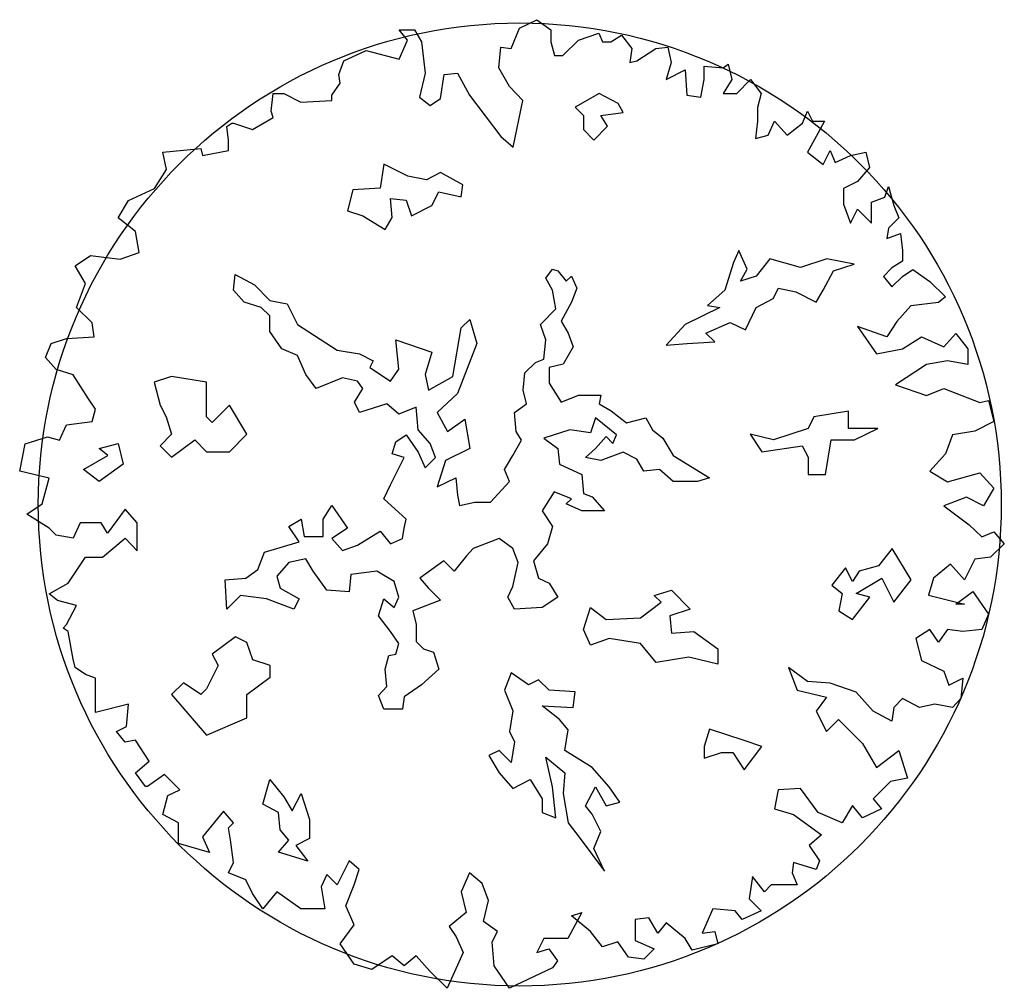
# Model space of a CAD drawing. Extents: x 0.8 to 13, y 1 to 13.
import ezdxf

# ---------------------------------------------------------------- set-up
doc = ezdxf.new("R2010")
doc.units = 0
doc.layers.get('0').update_dxf_attribs({"linetype": 'CONTINUOUS'})
doc.layers.add('TR_OUT', color=7, linetype='CONTINUOUS')

msp = doc.modelspace()

# ---------------------------------------------------------------- linework, layer by layer
at = {"color": 0}
for points in [[(6.891, 12.68), (6.997, 12.935), (7.214, 13.041), (7.388, 12.916), (7.388, 12.767), (7.432, 12.593), (7.538, 12.593), (7.731, 12.786), (7.986, 12.873), (8.029, 12.767), (8.135, 12.767), (8.266, 12.848), (8.396, 12.68), (8.372, 12.506), (8.459, 12.53), (8.695, 12.68), (8.844, 12.698), (8.888, 12.506), (8.826, 12.294), (9.062, 12.418), (9.081, 12.101), (9.255, 12.076), (9.299, 12.294), (9.299, 12.462), (9.535, 12.443), (9.597, 12.487), (9.641, 12.294), (9.535, 12.12), (9.703, 12.12), (9.877, 12.294), (10.008, 12.12), (9.964, 11.945), (9.964, 11.777), (9.939, 11.559), (10.095, 11.603), (10.176, 11.777), (10.331, 11.603), (10.524, 11.752), (10.586, 11.902), (10.649, 11.777), (10.798, 11.777), (10.692, 11.584), (10.586, 11.391), (10.779, 11.236), (10.866, 11.41), (10.929, 11.261), (11.122, 11.348), (11.314, 11.391), (11.358, 11.198), (11.209, 11.024), (11.034, 10.937), (11.034, 10.744), (11.122, 10.507), (11.209, 10.682), (11.383, 10.507), (11.383, 10.769), (11.551, 10.831), (11.594, 10.962), (11.663, 10.725), (11.725, 10.57), (11.594, 10.445), (11.576, 10.315), (11.744, 10.377), (11.769, 10.165), (11.769, 10.034), (11.638, 9.947), (11.532, 9.841), (11.638, 9.711), (11.769, 9.841), (11.899, 9.929), (12.111, 9.779), (12.304, 9.586), (12.217, 9.518), (11.874, 9.474), (11.7, 9.281), (11.576, 9.088), (11.209, 9.219), (11.445, 8.877), (11.769, 8.939), (12.005, 9.088), (12.285, 8.964), (12.434, 9.132), (12.584, 8.939), (12.584, 8.746), (12.329, 8.79), (12.067, 8.746), (11.682, 8.491), (12.067, 8.36), (12.285, 8.447), (12.733, 8.273), (12.839, 8.298), (12.907, 8.036), (12.671, 7.912), (12.391, 7.868), (12.304, 7.632), (12.111, 7.414), (12.329, 7.283), (12.733, 7.395), (12.907, 7.202), (12.777, 6.985), (12.565, 7.09), (12.285, 6.985)], [(12.285, 6.985), (12.602, 6.748), (12.758, 6.599), (12.907, 6.661), (13.038, 6.511), (12.864, 6.343), (12.671, 6.319), (12.54, 6.063), (12.366, 6.256), (12.154, 6.082), (12.092, 5.87), (12.54, 5.758), (12.434, 5.758), (12.646, 5.914), (12.839, 5.634), (12.758, 5.441), (12.521, 5.416), (12.329, 5.441), (12.217, 5.285), (12.111, 5.441), (11.937, 5.329), (12.005, 5.055), (12.285, 4.924), (12.347, 4.75), (12.521, 4.837), (12.497, 4.582), (12.391, 4.47), (12.173, 4.513), (11.98, 4.47), (11.769, 4.582), (11.663, 4.47), (11.638, 4.302), (11.402, 4.426), (11.19, 4.663), (10.866, 4.775), (10.586, 4.794), (10.35, 4.968), (10.456, 4.688), (10.823, 4.601), (10.692, 4.426), (10.823, 4.171), (10.972, 4.321), (11.271, 4.022), (11.445, 3.723), (11.725, 3.935), (11.831, 3.592), (11.619, 3.549), (11.402, 3.331), (11.507, 3.206), (11.271, 3.094), (11.146, 3.25), (11.016, 3.032), (10.717, 3.163), (10.499, 3.462), (10.219, 3.443), (10.176, 3.206), (10.412, 3.138), (10.761, 2.883), (10.605, 2.752), (10.736, 2.559), (10.692, 2.453), (10.412, 2.54), (10.394, 2.41), (10.456, 2.26), (10.306, 2.26), (10.132, 2.26), (10.051, 2.173), (9.902, 2.366), (9.859, 2.086), (10.008, 1.937), (9.771, 1.831), (9.684, 1.937), (9.404, 1.962), (9.274, 1.657), (9.429, 1.681), (9.467, 1.526), (9.149, 1.445), (9.062, 1.594), (8.826, 1.787), (8.72, 1.657), (8.608, 1.849), (8.44, 1.831), (8.44, 1.569), (8.676, 1.464), (8.546, 1.333), (8.353, 1.358), (8.222, 1.551), (8.029, 1.488), (7.88, 1.681), (7.644, 1.874), (7.774, 1.918), (7.6, 1.594), (7.301, 1.594), (7.214, 1.42), (7.364, 1.464), (7.469, 1.314), (7.407, 1.227), (6.872, 0.972), (6.679, 1.252), (6.654, 1.551), (6.723, 1.681), (6.549, 1.806), (6.611, 2.067), (6.53, 2.279), (6.374, 2.41), (6.269, 2.173), (6.331, 1.918), (6.119, 1.744), (6.206, 1.613), (6.293, 1.42), (6.094, 0.972), (5.883, 1.183), (5.709, 1.376), (5.559, 1.252), (5.41, 1.376), (5.155, 1.208), (4.937, 1.271), (4.763, 1.526), (4.937, 1.762), (4.831, 1.999), (4.937, 2.26), (4.999, 2.453), (4.875, 2.559), (4.726, 2.26), (4.595, 2.391), (4.526, 2.235), (4.57, 1.962), (4.271, 1.962), (3.973, 2.173), (3.799, 1.962), (3.668, 2.154), (3.587, 2.323), (3.369, 2.41), (3.431, 2.54), (3.394, 2.82), (3.369, 2.97), (3.431, 3.032), (3.307, 3.181), (3.046, 2.858), (3.133, 2.665), (2.747, 2.777), (2.747, 3.032), (2.554, 3.138), (2.616, 3.374), (2.766, 3.443), (2.573, 3.636), (2.361, 3.486), (2.336, 3.486), (2.212, 3.655), (2.38, 3.804), (2.212, 4.065), (2.081, 4.04), (1.976, 4.171), (2.1, 4.233), (2.125, 4.513), (1.714, 4.408), (1.714, 4.619), (1.714, 4.837), (1.59, 4.881), (1.459, 4.968), (1.434, 5.074), (1.372, 5.416), (1.31, 5.46), (1.353, 5.503), (1.478, 5.74), (1.241, 5.802), (1.136, 5.889), (1.372, 6.02), (1.59, 6.343), (1.801, 6.343), (2.081, 6.58), (2.231, 6.424), (2.231, 6.773), (2.081, 6.941), (1.864, 6.642), (1.783, 6.773), (1.521, 6.773), (1.434, 6.58), (1.223, 6.617), (1.136, 6.704), (0.856, 6.879), (1.048, 7.009), (1.136, 7.327), (0.769, 7.414), (0.837, 7.756), (1.117, 7.843), (1.266, 7.8), (1.353, 7.993), (1.671, 8.036), (1.714, 8.186), (1.627, 8.317), (1.434, 8.615), (1.223, 8.684), (1.092, 8.833), (1.16, 9.007), (1.353, 9.07), (1.696, 9.088), (1.671, 9.263), (1.478, 9.456), (1.59, 9.754), (1.459, 9.972), (1.652, 10.103), (2.019, 10.059), (2.256, 10.14), (2.212, 10.402), (1.994, 10.57), (2.125, 10.788), (2.448, 10.937), (2.598, 11.174), (2.554, 11.391), (3.027, 11.435), (3.046, 11.348), (3.369, 11.41), (3.369, 11.541), (3.351, 11.709), (3.413, 11.752), (3.431, 11.752), (3.668, 11.671), (3.929, 11.821), (3.904, 11.902), (3.929, 12.12), (4.06, 12.12), (4.271, 12.014), (4.657, 12.032), (4.657, 12.101), (4.763, 12.25), (4.744, 12.356), (4.806, 12.53), (5.086, 12.655), (5.497, 12.549), (5.603, 12.786), (5.497, 12.916), (5.69, 12.916), (5.777, 12.767), (5.821, 12.375), (5.752, 12.076), (5.883, 11.97), (6.013, 12.057), (6.057, 12.356), (6.225, 12.375), (6.374, 12.101), (6.766, 11.584), (6.916, 11.454), (7.04, 12.032), (6.872, 12.207), (6.741, 12.443), (6.766, 12.698), (6.891, 12.68)]]:
    msp.add_lwpolyline(points, dxfattribs=at)
for points in [[(7.988, 12.123), (7.689, 11.951), (7.795, 11.845), (7.795, 11.673), (7.923, 11.541), (8.094, 11.713), (8.01, 11.845), (8.288, 11.885), (8.226, 11.995)], [(5.839, 11.047), (5.605, 11.091), (5.305, 11.241), (5.261, 10.941), (4.918, 10.919), (4.852, 10.66), (5.045, 10.597), (5.323, 10.426), (5.411, 10.575), (5.389, 10.813), (5.583, 10.791), (5.649, 10.597), (5.905, 10.725), (5.992, 10.897), (6.27, 10.832), (6.292, 10.985), (6.011, 11.135)], [(10.5, 9.954), (10.116, 10.06), (9.944, 9.844), (9.751, 9.782), (9.835, 9.932), (9.729, 10.166), (9.663, 10.016), (9.557, 9.672), (9.341, 9.478), (9.491, 9.456), (9.063, 9.244), (8.826, 8.985), (9.085, 9.006), (9.429, 9.028), (9.319, 9.134), (9.623, 9.266), (9.813, 9.178), (9.944, 9.456), (10.156, 9.566), (10.222, 9.694), (10.438, 9.65), (10.694, 9.522), (10.782, 9.672), (10.91, 9.91), (11.169, 9.994), (10.825, 10.06)], [(6.442, 7.031), (6.636, 7.031), (6.87, 7.287), (6.808, 7.437), (6.914, 7.609), (7.023, 7.803), (6.957, 7.909), (6.936, 8.147), (7.085, 8.253), (7.042, 8.425), (7.064, 8.641), (7.195, 8.769), (7.301, 8.813), (7.323, 9.05), (7.257, 9.244), (7.451, 9.438), (7.407, 9.672), (7.323, 9.822), (7.407, 9.932), (7.473, 9.91), (7.579, 9.782), (7.645, 9.844), (7.711, 9.694), (7.645, 9.522), (7.517, 9.284), (7.601, 9.134), (7.667, 8.963), (7.539, 8.75), (7.367, 8.707), (7.367, 8.513), (7.517, 8.275), (7.733, 8.363), (8.01, 8.363), (7.988, 8.253), (8.138, 8.169), (8.332, 8.019), (8.57, 8.081), (8.654, 7.931), (8.782, 7.825), (8.913, 7.609), (9.363, 7.331), (9.213, 7.287), (8.913, 7.287), (8.742, 7.437), (8.548, 7.416), (8.46, 7.565), (8.288, 7.653), (8.01, 7.547), (7.817, 7.587), (7.945, 7.697), (8.076, 7.847), (8.16, 7.759), (8.204, 7.869), (7.945, 8.081), (7.882, 7.891), (7.623, 7.931), (7.301, 7.825), (7.473, 7.697), (7.495, 7.503), (7.773, 7.375), (7.795, 7.138), (7.904, 7.094), (8.054, 6.922), (7.773, 6.922), (7.579, 7.01), (7.645, 7.072), (7.429, 7.159), (7.279, 6.922), (7.407, 6.728), (7.345, 6.512), (7.173, 6.3), (7.235, 6.084), (7.367, 6.018), (7.473, 5.846), (7.279, 5.718), (6.936, 5.697), (6.851, 5.846), (6.914, 5.978), (6.979, 6.278), (6.914, 6.45), (6.742, 6.578), (6.42, 6.45), (6.336, 6.362), (6.182, 6.168), (6.054, 6.3), (5.755, 6.084), (5.861, 5.956), (6.011, 5.806), (5.667, 5.675), (5.711, 5.503), (5.711, 5.291), (5.799, 5.203), (5.927, 5.159), (5.992, 4.947), (5.777, 4.753), (5.561, 4.603), (5.539, 4.449), (5.305, 4.449), (5.239, 4.621), (5.345, 4.731), (5.323, 4.947), (5.367, 5.119), (5.455, 5.137), (5.495, 5.269), (5.389, 5.419), (5.239, 5.612), (5.305, 5.825), (5.433, 5.718), (5.495, 5.846), (5.433, 6.04), (5.217, 6.168), (4.896, 6.128), (4.874, 5.912), (4.596, 5.934), (4.424, 6.168), (4.336, 6.322), (4.121, 6.278), (3.971, 6.106), (4.015, 5.956), (4.252, 5.825), (4.186, 5.697), (3.843, 5.825), (3.521, 5.868), (3.349, 5.697), (3.327, 6.062), (3.587, 6.084), (3.737, 6.19), (3.821, 6.406), (4.252, 6.534), (4.121, 6.728), (4.274, 6.816), (4.314, 6.6), (4.552, 6.6), (4.552, 6.816), (4.658, 6.988), (4.852, 6.706), (4.658, 6.578), (4.79, 6.428), (4.98, 6.494), (5.261, 6.666), (5.389, 6.512), (5.539, 6.578), (5.561, 6.706), (5.583, 6.816), (5.305, 7.072), (5.389, 7.244), (5.561, 7.587), (5.411, 7.631), (5.455, 7.781), (5.583, 7.869), (5.733, 7.653), (5.821, 7.459), (5.948, 7.587), (5.883, 7.759), (5.733, 7.931), (5.711, 8.213), (5.495, 8.125), (5.345, 8.253), (5.002, 8.147), (4.939, 8.275), (5.045, 8.447), (4.98, 8.535), (4.79, 8.579), (4.464, 8.447), (4.336, 8.619), (4.23, 8.857), (4.036, 8.941), (3.887, 9.156), (3.887, 9.35), (3.777, 9.456), (3.565, 9.522), (3.433, 9.672), (3.455, 9.866), (3.693, 9.738), (3.887, 9.544), (4.102, 9.5), (4.23, 9.244), (4.724, 8.922), (5.002, 8.878), (5.173, 8.791), (5.133, 8.707), (5.389, 8.535), (5.495, 8.685), (5.455, 9.05), (5.905, 8.9), (5.821, 8.619), (5.861, 8.425), (6.164, 8.597), (6.27, 9.2), (6.376, 9.306), (6.464, 9.006), (6.226, 8.385), (5.97, 8.147), (6.098, 7.909), (6.314, 8.063), (6.376, 7.697), (6.076, 7.547), (5.97, 7.222), (6.204, 7.331), (6.226, 7.116), (6.248, 6.988)], [(3.383, 7.658), (3.599, 7.878), (3.383, 8.237), (3.167, 8.021), (3.098, 8.094), (3.098, 8.526), (2.662, 8.595), (2.446, 8.526), (2.52, 8.237), (2.593, 8.094), (2.662, 7.878), (2.52, 7.732), (2.662, 7.589), (2.951, 7.805), (3.098, 7.658)], [(11.097, 7.947), (11.097, 8.163), (10.666, 8.094), (10.592, 7.947), (10.16, 7.805), (9.871, 7.878), (10.018, 7.658), (10.519, 7.732), (10.592, 7.589), (10.592, 7.373), (10.808, 7.373), (10.881, 7.805), (11.171, 7.805), (11.46, 7.947)], [(1.565, 7.437), (1.865, 7.609), (1.759, 7.697), (1.996, 7.759), (2.059, 7.503), (1.759, 7.287)], [(11.469, 6.234), (11.231, 6.168), (11.147, 6.04), (11.059, 6.212), (10.888, 5.996), (11.016, 5.89), (10.975, 5.675), (11.147, 5.569), (11.363, 5.846), (11.191, 5.89), (11.513, 6.084), (11.663, 5.784), (11.878, 6.062), (11.641, 6.45)], [(7.882, 5.718), (8.076, 5.569), (8.504, 5.59), (8.764, 5.784), (8.676, 5.868), (8.891, 5.934), (9.125, 5.697), (8.87, 5.612), (8.891, 5.397), (9.169, 5.419), (9.469, 5.203), (9.469, 5.009), (9.107, 5.097), (8.698, 5.031), (8.504, 5.269), (8.116, 5.331), (7.882, 5.247), (7.795, 5.441)], [(3.599, 5.28), (3.456, 5.353), (3.167, 5.137), (3.241, 4.994), (3.098, 4.705), (3.025, 4.632), (2.809, 4.779), (2.662, 4.632), (3.098, 4.127), (3.599, 4.343), (3.599, 4.632), (3.888, 4.848), (3.888, 4.994), (3.672, 5.064)], [(8.054, 2.43), (7.923, 2.712), (8.01, 2.924), (7.904, 3.14), (7.817, 3.246), (7.945, 3.484), (8.076, 3.246), (8.248, 3.29), (8.116, 3.484), (7.904, 3.722), (7.561, 3.934), (7.601, 4.193), (7.495, 4.321), (7.279, 4.493), (7.667, 4.471), (7.689, 4.665), (7.367, 4.687), (7.235, 4.815), (7.107, 4.753), (6.892, 4.903), (6.808, 4.687), (6.914, 4.431), (6.87, 4.171), (6.936, 4.043), (6.892, 3.784), (6.742, 3.934), (6.614, 3.871), (6.742, 3.656), (6.914, 3.462), (7.129, 3.572), (7.279, 3.334), (7.279, 3.162), (7.451, 3.096), (7.407, 3.484), (7.323, 3.85), (7.561, 3.656), (7.539, 3.4), (7.601, 3.034), (7.751, 2.84)], [(10.018, 3.984), (9.798, 4.058), (9.366, 4.2), (9.297, 3.984), (9.297, 3.838), (9.513, 3.911), (9.655, 3.911), (9.798, 3.695)], [(3.993, 2.668), (4.121, 2.818), (4.015, 2.946), (3.993, 3.162), (3.799, 3.268), (3.887, 3.572), (4.058, 3.356), (4.164, 3.184), (4.274, 3.4), (4.38, 3.074), (4.38, 2.84), (4.208, 2.752), (4.358, 2.558)]]:
    msp.add_lwpolyline(points, close=True, dxfattribs=at)
at = {"layer": 'TR_OUT', "color": 0}
msp.add_circle((7, 7), 6, dxfattribs=at)

doc.saveas('drawing.dxf')
